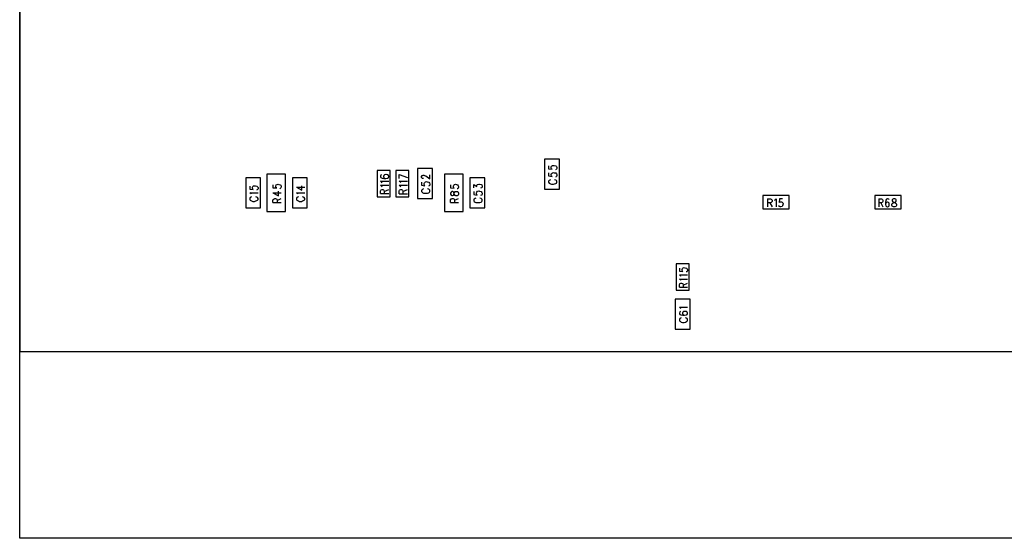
# Model space of a CAD drawing. Extents: x 11.9 to 28.1, y 10.8 to 21.2.
# Tile 1 of 12: x 17.1 to 19.8, y 14.7 to 16. Entities that reach past the tile are written whole.
import ezdxf

# ---------------------------------------------------------------- set-up
doc = ezdxf.new("R2010")
doc.units = 0
doc.header["$MEASUREMENT"] = 0
doc.layers.add('LAYNR1', color=2, linetype='Continuous')

msp = doc.modelspace()

# ---------------------------------------------------------------- linework, layer by layer
at = {"layer": 'LAYNR1'}
for points in [[(17.1317, 14.6545), (17.1317, 19.2045)], [(17.1317, 18.7045), (17.1317, 15.1545)], [(18.5367, 15.6695), (18.5367, 15.5895)], [(18.5767, 15.6695), (18.5367, 15.6695)], [(18.5767, 15.5895), (18.5767, 15.6695)], [(18.2367, 15.6445), (18.1967, 15.6445)], [(18.1967, 15.6445), (18.1967, 15.5645)], [(18.2367, 15.5645), (18.2367, 15.6445)], [(18.5477, 15.6515), (18.5477, 15.6435), (18.5567, 15.6425), (18.5557, 15.6435), (18.5547, 15.6455), (18.5547, 15.6485), (18.5557, 15.6505), (18.5577, 15.6525), (18.5607, 15.6525), (18.5627, 15.6525), (18.5667, 15.6515), (18.5687, 15.6495), (18.5697, 15.6475), (18.5697, 15.6445), (18.5687, 15.6425), (18.5677, 15.6415), (18.5657, 15.6405)], [(18.5477, 15.6325), (18.5477, 15.6245), (18.5567, 15.6235), (18.5557, 15.6245), (18.5547, 15.6265), (18.5547, 15.6285), (18.5557, 15.6315), (18.5577, 15.6325), (18.5607, 15.6335), (18.5627, 15.6325), (18.5667, 15.6325), (18.5687, 15.6305), (18.5697, 15.6285), (18.5697, 15.6255), (18.5687, 15.6235), (18.5677, 15.6225), (18.5657, 15.6215)], [(17.7767, 15.6195), (17.7367, 15.6195)], [(17.7367, 15.6195), (17.7367, 15.5395)], [(17.7767, 15.5395), (17.7767, 15.6195)], [(17.8437, 15.6295), (17.7937, 15.6295)], [(17.7937, 15.6295), (17.7937, 15.5295)], [(17.8437, 15.5295), (17.8437, 15.6295)], [(17.9017, 15.6195), (17.8617, 15.6195)], [(17.8617, 15.6195), (17.8617, 15.5395)], [(17.9017, 15.5395), (17.9017, 15.6195)], [(18.1007, 15.6275), (18.0987, 15.6265), (18.0977, 15.6245), (18.0977, 15.6225), (18.0987, 15.6205), (18.1017, 15.6185), (18.1067, 15.6175), (18.1117, 15.6175), (18.1167, 15.6185), (18.1187, 15.6205), (18.1197, 15.6225), (18.1197, 15.6235), (18.1187, 15.6255), (18.1167, 15.6275), (18.1127, 15.6285), (18.1117, 15.6285), (18.1087, 15.6275), (18.1067, 15.6255), (18.1057, 15.6235), (18.1057, 15.6225), (18.1067, 15.6205), (18.1087, 15.6185), (18.1117, 15.6175)], [(18.1017, 15.6065), (18.1007, 15.6085), (18.0977, 15.6105), (18.1197, 15.6105)], [(18.1477, 15.6285), (18.1697, 15.6205)], [(18.1477, 15.6175), (18.1477, 15.6285)], [(18.1517, 15.6065), (18.1507, 15.6075), (18.1477, 15.6105), (18.1697, 15.6105)], [(18.2127, 15.6175), (18.2117, 15.6175), (18.2097, 15.6175), (18.2087, 15.6185), (18.2077, 15.6205), (18.2077, 15.6235), (18.2087, 15.6255), (18.2097, 15.6255), (18.2117, 15.6265), (18.2137, 15.6265), (18.2157, 15.6255), (18.2187, 15.6245), (18.2297, 15.6165), (18.2297, 15.6275)], [(18.2077, 15.6075), (18.2077, 15.5995), (18.2167, 15.5985), (18.2157, 15.5995), (18.2147, 15.6015), (18.2147, 15.6045)], [(18.2147, 15.6045), (18.2157, 15.6065), (18.2177, 15.6085), (18.2207, 15.6095), (18.2227, 15.6085), (18.2267, 15.6075), (18.2287, 15.6055), (18.2297, 15.6035), (18.2297, 15.6015), (18.2287, 15.5985), (18.2277, 15.5985), (18.2257, 15.5975)], [(18.3187, 15.6295), (18.2687, 15.6295)], [(18.2687, 15.6295), (18.2687, 15.5295)], [(18.3187, 15.5295), (18.3187, 15.6295)], [(18.3767, 15.6195), (18.3367, 15.6195)], [(18.3367, 15.6195), (18.3367, 15.5395)], [(18.3767, 15.5395), (18.3767, 15.6195)], [(18.5527, 15.6145), (18.5507, 15.6135), (18.5487, 15.6125), (18.5477, 15.6105), (18.5477, 15.6075), (18.5487, 15.6055), (18.5507, 15.6045), (18.5527, 15.6035), (18.5557, 15.6025), (18.5607, 15.6025), (18.5637, 15.6035), (18.5667, 15.6045), (18.5687, 15.6055), (18.5697, 15.6075), (18.5697, 15.6105), (18.5687, 15.6125), (18.5667, 15.6135), (18.5637, 15.6145)], [(17.7477, 15.5975), (17.7477, 15.5895), (17.7567, 15.5885), (17.7557, 15.5895), (17.7547, 15.5915), (17.7547, 15.5945), (17.7557, 15.5965), (17.7577, 15.5985), (17.7607, 15.5985), (17.7627, 15.5985), (17.7667, 15.5975), (17.7687, 15.5955), (17.7697, 15.5935), (17.7697, 15.5905), (17.7687, 15.5885), (17.7677, 15.5875), (17.7657, 15.5865)], [(17.7517, 15.5755), (17.7507, 15.5775), (17.7477, 15.5795), (17.7697, 15.5795)], [(17.8097, 15.6005), (17.8097, 15.5925), (17.8197, 15.5925), (17.8187, 15.5925), (17.8177, 15.5955), (17.8177, 15.5975), (17.8187, 15.6005), (17.8207, 15.6015), (17.8237, 15.6025), (17.8257, 15.6015), (17.8287, 15.6005), (17.8307, 15.5995), (17.8317, 15.5965)], [(17.8097, 15.5795), (17.8247, 15.5715), (17.8247, 15.5835)], [(17.8097, 15.5795), (17.8317, 15.5795)], [(17.8317, 15.5965), (17.8317, 15.5945), (17.8307, 15.5925), (17.8297, 15.5915), (17.8277, 15.5905)], [(17.8727, 15.5945), (17.8867, 15.5865), (17.8867, 15.5985)], [(17.8727, 15.5945), (17.8947, 15.5945)], [(17.8767, 15.5755), (17.8757, 15.5775), (17.8727, 15.5795), (17.8947, 15.5795)], [(18.1017, 15.5955), (18.1007, 15.5975), (18.0977, 15.5995), (18.1197, 15.5995)], [(18.0977, 15.5775), (18.0977, 15.5845), (18.0987, 15.5865)], [(18.0977, 15.5775), (18.1197, 15.5775)], [(18.0987, 15.5865), (18.0997, 15.5875), (18.1017, 15.5885), (18.1037, 15.5885), (18.1057, 15.5875), (18.1067, 15.5865)], [(18.1067, 15.5865), (18.1077, 15.5845), (18.1077, 15.5775)], [(18.1077, 15.5825), (18.1197, 15.5885)], [(18.1517, 15.5955), (18.1507, 15.5965), (18.1477, 15.5995), (18.1697, 15.5995)], [(18.1477, 15.5765), (18.1477, 15.5845), (18.1487, 15.5865), (18.1497, 15.5875), (18.1517, 15.5885), (18.1537, 15.5885), (18.1557, 15.5875), (18.1567, 15.5865), (18.1577, 15.5845), (18.1577, 15.5765)], [(18.1577, 15.5825), (18.1697, 15.5885)], [(18.2127, 15.5905), (18.2107, 15.5895), (18.2087, 15.5875), (18.2077, 15.5865), (18.2077, 15.5825), (18.2087, 15.5815), (18.2107, 15.5795), (18.2127, 15.5785), (18.2157, 15.5785)], [(18.2157, 15.5785), (18.2207, 15.5785)], [(18.2207, 15.5785), (18.2237, 15.5785), (18.2267, 15.5795), (18.2287, 15.5815), (18.2297, 15.5825), (18.2297, 15.5865), (18.2287, 15.5875), (18.2267, 15.5895), (18.2237, 15.5905)], [(18.2847, 15.6005), (18.2847, 15.5925), (18.2947, 15.5915), (18.2937, 15.5925), (18.2927, 15.5945), (18.2927, 15.5975), (18.2937, 15.5995), (18.2957, 15.6015), (18.2987, 15.6025), (18.3007, 15.6015), (18.3037, 15.6005), (18.3057, 15.5985), (18.3067, 15.5965), (18.3067, 15.5945), (18.3057, 15.5915), (18.3047, 15.5905), (18.3027, 15.5905)], [(18.3477, 15.5925), (18.3477, 15.6015), (18.3557, 15.5965)], [(18.3477, 15.5825), (18.3477, 15.5745), (18.3567, 15.5735), (18.3557, 15.5745), (18.3547, 15.5765), (18.3547, 15.5795)], [(18.3547, 15.5795), (18.3557, 15.5815), (18.3577, 15.5835), (18.3607, 15.5845), (18.3627, 15.5835), (18.3667, 15.5825), (18.3687, 15.5805), (18.3697, 15.5785), (18.3697, 15.5765), (18.3687, 15.5735), (18.3677, 15.5735), (18.3657, 15.5725)], [(18.3557, 15.5965), (18.3557, 15.5995), (18.3567, 15.6005), (18.3577, 15.6015), (18.3607, 15.6025), (18.3627, 15.6025), (18.3667, 15.6015), (18.3687, 15.6005), (18.3697, 15.5975), (18.3697, 15.5955), (18.3687, 15.5925), (18.3677, 15.5925), (18.3657, 15.5915)], [(18.5367, 15.5895), (18.5767, 15.5895)], [(17.7527, 15.5685), (17.7507, 15.5675), (17.7487, 15.5665), (17.7477, 15.5645), (17.7477, 15.5615), (17.7487, 15.5595), (17.7507, 15.5585), (17.7527, 15.5575), (17.7557, 15.5565), (17.7607, 15.5565), (17.7637, 15.5575), (17.7667, 15.5585), (17.7687, 15.5595), (17.7697, 15.5615), (17.7697, 15.5645), (17.7687, 15.5665), (17.7667, 15.5675), (17.7637, 15.5685)], [(17.8097, 15.5535), (17.8097, 15.5605), (17.8117, 15.5625), (17.8127, 15.5635), (17.8147, 15.5645), (17.8167, 15.5645), (17.8187, 15.5635), (17.8197, 15.5625), (17.8207, 15.5605), (17.8207, 15.5535)], [(17.8097, 15.5535), (17.8317, 15.5535)], [(17.8207, 15.5585), (17.8317, 15.5645)], [(17.8777, 15.5685), (17.8757, 15.5675), (17.8737, 15.5665), (17.8727, 15.5645), (17.8727, 15.5615), (17.8737, 15.5595), (17.8757, 15.5585), (17.8777, 15.5575), (17.8807, 15.5565), (17.8857, 15.5565), (17.8887, 15.5575), (17.8917, 15.5585), (17.8937, 15.5595), (17.8947, 15.5615), (17.8947, 15.5645), (17.8937, 15.5665), (17.8917, 15.5675), (17.8887, 15.5685)], [(18.1477, 15.5765), (18.1697, 15.5765)], [(18.1967, 15.5645), (18.2367, 15.5645)], [(18.2847, 15.5535), (18.2847, 15.5605), (18.2867, 15.5635), (18.2877, 15.5635), (18.2897, 15.5645), (18.2917, 15.5645), (18.2937, 15.5635), (18.2947, 15.5635), (18.2957, 15.5605), (18.2957, 15.5535)], [(18.2847, 15.5535), (18.3067, 15.5535)], [(18.2957, 15.5595), (18.3067, 15.5645)], [(18.3527, 15.5655), (18.3507, 15.5645), (18.3487, 15.5625), (18.3477, 15.5615), (18.3477, 15.5575), (18.3487, 15.5565), (18.3507, 15.5545), (18.3527, 15.5535), (18.3557, 15.5535)], [(18.3557, 15.5535), (18.3607, 15.5535)], [(18.3607, 15.5535), (18.3637, 15.5535), (18.3667, 15.5545), (18.3687, 15.5565), (18.3697, 15.5575), (18.3697, 15.5615), (18.3687, 15.5625), (18.3667, 15.5645), (18.3637, 15.5655)], [(19.1337, 15.5635), (19.1337, 15.5415)], [(19.1337, 15.5635), (19.1417, 15.5635), (19.1437, 15.5625), (19.1447, 15.5615), (19.1457, 15.5595), (19.1457, 15.5565), (19.1447, 15.5545), (19.1437, 15.5535), (19.1417, 15.5525), (19.1337, 15.5525)], [(19.1397, 15.5525), (19.1457, 15.5415)], [(19.1527, 15.5595), (19.1537, 15.5605), (19.1567, 15.5635), (19.1567, 15.5415)], [(19.1737, 15.5635), (19.1657, 15.5635), (19.1647, 15.5535), (19.1657, 15.5545), (19.1687, 15.5555), (19.1707, 15.5555), (19.1727, 15.5545), (19.1747, 15.5525), (19.1757, 15.5495), (19.1747, 15.5475), (19.1737, 15.5445), (19.1727, 15.5425), (19.1697, 15.5415), (19.1677, 15.5415), (19.1647, 15.5425), (19.1647, 15.5435), (19.1637, 15.5455)], [(19.4317, 15.5635), (19.4317, 15.5415)], [(19.4317, 15.5635), (19.4387, 15.5635), (19.4407, 15.5625), (19.4417, 15.5615), (19.4427, 15.5595), (19.4427, 15.5565), (19.4417, 15.5545), (19.4407, 15.5535), (19.4387, 15.5525), (19.4317, 15.5525)], [(19.4367, 15.5525), (19.4427, 15.5415)], [(19.4517, 15.5625), (19.4507, 15.5595), (19.4497, 15.5535), (19.4497, 15.5485), (19.4507, 15.5445), (19.4517, 15.5425)], [(19.4517, 15.5535), (19.4507, 15.5515), (19.4497, 15.5485)], [(19.4597, 15.5605), (19.4587, 15.5625), (19.4557, 15.5635), (19.4547, 15.5635), (19.4517, 15.5625)], [(19.4517, 15.5425), (19.4547, 15.5415), (19.4557, 15.5415), (19.4577, 15.5425), (19.4597, 15.5445), (19.4597, 15.5475), (19.4597, 15.5485), (19.4597, 15.5515), (19.4577, 15.5535), (19.4557, 15.5545), (19.4547, 15.5545), (19.4517, 15.5535)], [(19.4787, 15.5455), (19.4777, 15.5435), (19.4767, 15.5425), (19.4747, 15.5415), (19.4707, 15.5415), (19.4687, 15.5425), (19.4677, 15.5435), (19.4667, 15.5455), (19.4667, 15.5485), (19.4677, 15.5505), (19.4697, 15.5525)], [(19.4707, 15.5635), (19.4687, 15.5625), (19.4677, 15.5605), (19.4677, 15.5575), (19.4687, 15.5555), (19.4707, 15.5545), (19.4737, 15.5535), (19.4757, 15.5525), (19.4777, 15.5505), (19.4787, 15.5485)], [(19.4697, 15.5525), (19.4717, 15.5535), (19.4747, 15.5545), (19.4767, 15.5555), (19.4777, 15.5575), (19.4777, 15.5605), (19.4767, 15.5625), (19.4747, 15.5635), (19.4707, 15.5635)], [(17.7367, 15.5395), (17.7767, 15.5395)], [(17.7937, 15.5295), (17.8437, 15.5295)], [(17.8617, 15.5395), (17.9017, 15.5395)], [(18.2687, 15.5295), (18.3187, 15.5295)], [(18.3367, 15.5395), (18.3767, 15.5395)], [(19.4787, 15.5485), (19.4787, 15.5455)], [(18.8977, 15.3775), (18.8977, 15.3695), (18.9067, 15.3685), (18.9057, 15.3695), (18.9047, 15.3715), (18.9047, 15.3745), (18.9057, 15.3765), (18.9077, 15.3785), (18.9107, 15.3795), (18.9127, 15.3785), (18.9167, 15.3775), (18.9187, 15.3755), (18.9197, 15.3735), (18.9197, 15.3715), (18.9187, 15.3685), (18.9177, 15.3675), (18.9157, 15.3675)], [(18.9017, 15.3555), (18.9007, 15.3575), (18.8977, 15.3595), (18.9197, 15.3595)], [(18.9017, 15.3445), (18.9007, 15.3465), (18.8977, 15.3485), (18.9197, 15.3485)], [(18.8977, 15.3265), (18.8977, 15.3335), (18.8987, 15.3365), (18.8997, 15.3365), (18.9017, 15.3375), (18.9037, 15.3375), (18.9057, 15.3365), (18.9067, 15.3365), (18.9077, 15.3335), (18.9077, 15.3265)], [(18.8977, 15.3265), (18.9197, 15.3265)], [(18.9077, 15.3325), (18.9197, 15.3375)], [(18.8867, 15.2945), (18.8867, 15.2145)], [(18.9267, 15.2945), (18.8867, 15.2945)], [(18.9267, 15.2145), (18.9267, 15.2945)], [(18.9017, 15.2695), (18.9007, 15.2705), (18.8977, 15.2735), (18.9197, 15.2735)], [(18.9007, 15.2615), (18.8987, 15.2605), (18.8977, 15.2575), (18.8977, 15.2565), (18.8987, 15.2535), (18.9017, 15.2525), (18.9067, 15.2515), (18.9117, 15.2515), (18.9167, 15.2525), (18.9187, 15.2535), (18.9197, 15.2565), (18.9197, 15.2575), (18.9187, 15.2595), (18.9167, 15.2615), (18.9127, 15.2615), (18.9117, 15.2615), (18.9087, 15.2615), (18.9067, 15.2595), (18.9057, 15.2575), (18.9057, 15.2565), (18.9067, 15.2535), (18.9087, 15.2525), (18.9117, 15.2515)], [(18.9027, 15.2445), (18.9007, 15.2435), (18.8987, 15.2425), (18.8977, 15.2405), (18.8977, 15.2375), (18.8987, 15.2355), (18.9007, 15.2345), (18.9027, 15.2335), (18.9057, 15.2325), (18.9107, 15.2325), (18.9137, 15.2335), (18.9167, 15.2345), (18.9187, 15.2355), (18.9197, 15.2375), (18.9197, 15.2405), (18.9187, 15.2425), (18.9167, 15.2435), (18.9137, 15.2445)], [(18.8867, 15.2145), (18.9267, 15.2145)], [(17.1317, 15.1545), (22.4567, 15.1545)], [(22.4567, 14.6545), (17.1317, 14.6545)]]:
    msp.add_lwpolyline(points, dxfattribs=at)
for points in [[(18.1237, 15.5685), (18.1237, 15.6395), (18.0887, 15.6395), (18.0887, 15.5685), (18.1237, 15.5685)], [(18.1737, 15.5685), (18.1737, 15.6395), (18.1387, 15.6395), (18.1387, 15.5685), (18.1737, 15.5685)], [(18.2847, 15.5755), (18.2867, 15.5735), (18.2887, 15.5725), (18.2907, 15.5725), (18.2927, 15.5735), (18.2937, 15.5745), (18.2947, 15.5785), (18.2957, 15.5805), (18.2977, 15.5825), (18.2997, 15.5825), (18.3027, 15.5825), (18.3047, 15.5825), (18.3057, 15.5815), (18.3067, 15.5785), (18.3067, 15.5755), (18.3057, 15.5735), (18.3047, 15.5725), (18.3027, 15.5715), (18.2997, 15.5715), (18.2977, 15.5725), (18.2957, 15.5745), (18.2947, 15.5765), (18.2937, 15.5795), (18.2927, 15.5815), (18.2907, 15.5825), (18.2887, 15.5825), (18.2867, 15.5815), (18.2847, 15.5785), (18.2847, 15.5755)], [(19.1207, 15.5365), (19.1917, 15.5365), (19.1917, 15.5725), (19.1207, 15.5725), (19.1207, 15.5365)], [(19.4207, 15.5365), (19.4917, 15.5365), (19.4917, 15.5725), (19.4207, 15.5725), (19.4207, 15.5365)], [(18.9237, 15.3185), (18.9237, 15.3895), (18.8887, 15.3895), (18.8887, 15.3185), (18.9237, 15.3185)]]:
    msp.add_lwpolyline(points, close=True, dxfattribs=at)

doc.saveas('drawing.dxf')
